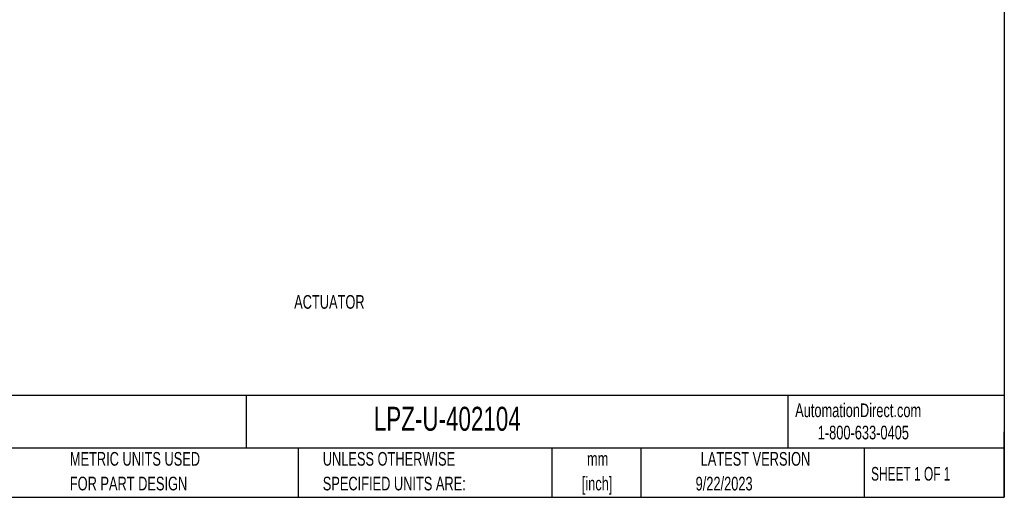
# Model space of a CAD drawing. Header units: millimetres. Extents: x 10 to 410, y 10 to 314.
# Tile 2 of 4: x 181 to 410, y 10 to 120. Entities that reach past the tile are written whole.
import ezdxf

# ---------------------------------------------------------------- set-up
doc = ezdxf.new("R2010")
doc.units = ezdxf.units.MM
doc.header["$LTSCALE"] = 1.5
doc.layers.add('TEXT', color=140, linetype='Continuous', lineweight=25)
doc.styles.add('SLDTEXTSTYLE0', font='TXT', dxfattribs={"width": 0.7})
doc.styles.add('SLDTEXTSTYLE1', font='TXT', dxfattribs={"width": 0.65})

msp = doc.modelspace()

# ---------------------------------------------------------------- linework, layer by layer
at = {"layer": 'TEXT'}
for p, q in [((409.575, 314.325), (409.575, 9.525)), ((409.575, 33.189), (9.525, 33.189)), ((233.638, 33.189), (233.638, 20.955)), ((359.363, 33.189), (359.363, 20.955)), ((409.575, 9.525), (409.575, 24.765)), ((409.575, 20.955), (9.525, 20.955)), ((245.67, 20.955), (245.67, 9.525)), ((304.536, 20.955), (304.536, 9.525)), ((325.218, 20.955), (325.218, 9.525)), ((377.023, 20.955), (377.023, 9.525)), ((9.525, 9.525), (409.575, 9.525))]:
    msp.add_line(p, q, dxfattribs=at)

# ---------------------------------------------------------------- texts
for s, insert, char_height, attachment_point, style in [('ACTUATOR', (252.949, 56.488), 3.175, 2, 'SLDTEXTSTYLE0'), ('IDEM Z-RANGE SAFETY SWITCH SET, NON-CONTACT UNIQUELY CODED RFID, (2) OSSD SAFETY OUTPUT(S), (1) STATUS MONITORING OUTPUT(S), POLYESTER', (11.949, 29.918), 1.984375, 1, 'SLDTEXTSTYLE0'), ('LPZ-U-402104', (263.253, 30.547), 5.55625, 1, 'SLDTEXTSTYLE0'), ('AutomationDirect.com', (361.042, 31.315), 3.175, 1, 'SLDTEXTSTYLE0'), ('1-800-633-0405', (366.287, 26.156), 3.175, 1, 'SLDTEXTSTYLE0'), ('METRIC UNITS USED', (192.718, 20.046), 3.175, 1, 'SLDTEXTSTYLE0'), ('UNLESS OTHERWISE', (251.412, 20.046), 3.175, 1, 'SLDTEXTSTYLE0'), ('mm', (315.196, 20.042), 3.175, 2, 'SLDTEXTSTYLE0'), ('LATEST VERSION', (351.828, 20.046), 3.175, 2, 'SLDTEXTSTYLE0'), ('SHEET 1 OF 1', (378.662, 16.577), 3.175, 1, 'SLDTEXTSTYLE1'), ('FOR PART DESIGN', (192.718, 14.313), 3.175, 1, 'SLDTEXTSTYLE0'), ('SPECIFIED UNITS ARE:', (251.412, 14.313), 3.175, 1, 'SLDTEXTSTYLE0'), ('[inch]', (315.07, 14.309), 3.175, 2, 'SLDTEXTSTYLE0'), ('9/22/2023', (344.552, 14.291), 3.175, 2, 'SLDTEXTSTYLE0')]:
    msp.add_mtext(s, dxfattribs=dict(at, insert=insert, char_height=char_height, attachment_point=attachment_point, style=style))

doc.saveas('drawing.dxf')
